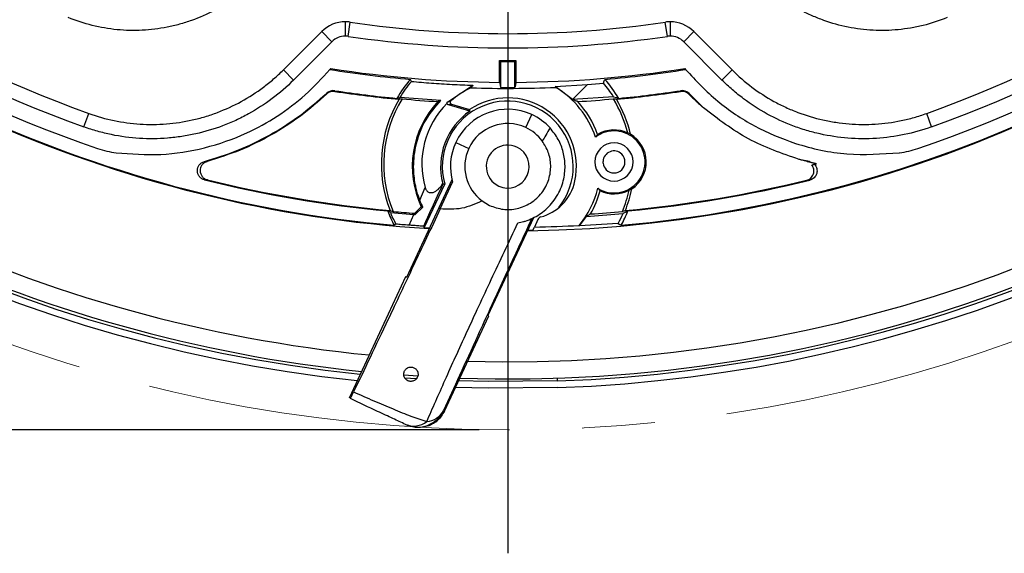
# Model space of a CAD drawing. Header units: millimetres. Extents: x 0 to 594, y 0 to 420.
# Tile 29 of 43: x 382 to 417, y 211 to 230. Entities that reach past the tile are written whole.
import ezdxf

# ---------------------------------------------------------------- set-up
doc = ezdxf.new("R2010")
doc.units = ezdxf.units.MM
doc.linetypes.add('CENTERX2', pattern=[20.32, 12.7, -2.54, 2.54, -2.54])
doc.layers.add('SLD-0', color=7, linetype='Continuous')
doc.styles.add('SLDTEXTSTYLE0', font='TXT', dxfattribs={"width": 0.75})
doc.dimstyles.new('SLDDIMSTYLE3', dxfattribs={"dimtxt": 3.5, "dimasz": 3.2, "dimexe": 0, "dimexo": 0.0625, "dimgap": 0.875, "dimtad": 1, "dimdec": 1, "dimlfac": 3, "dimrnd": 1e-09, "dimzin": 12, "dimdsep": 46, "dimtxsty": 'SLDTEXTSTYLE0', "dimsah": 1, "dimcen": 0.09, "dimadec": 0, "dimazin": 3, "dimtfac": 1, "dimtdec": 1, "dimtofl": 0, "dimtmove": 0, "dimatfit": 3, "dimfxl": 1, "dimfrac": 2, "dimtolj": 1, "dimtzin": 12, "dimarcsym": 0})

# ---------------------------------------------------------------- blocks, each defined once
blk = doc.blocks.new('_D_6')
at = {"layer": 'SLD-0', "color": 7, "transparency": 16777216}
for p, q in [((398.255, 319.301), (333.173, 319.301)), ((334.173, 215.744), (334.173, 319.301)), ((322.35, 273.341), (322.35, 274.407)), ((322.35, 274.407), (327.906, 274.407)), ((327.906, 274.407), (327.906, 273.341)), ((322.35, 261.704), (322.35, 260.637)), ((327.906, 260.637), (327.906, 261.704)), ((322.35, 260.637), (327.906, 260.637)), ((398.255, 215.744), (333.173, 215.744))]:
    blk.add_line(p, q, dxfattribs=at)
for points in [[(334.173, 319.301), (333.623, 316.101), (334.723, 316.101)], [(334.173, 215.744), (334.723, 218.944), (333.623, 218.944)]]:
    blk.add_solid(points, dxfattribs=at)
at = {"layer": 'SLD-0', "color": 7, "transparency": 16777216, "char_height": 3.5, "attachment_point": 1, "rotation": 90, "style": 'SLDTEXTSTYLE0'}
for s, insert in [('310.7', (329.662, 264.343)), ('12.23', (323.394, 261.704)), ('%%c', (329.662, 259.064))]:
    blk.add_mtext(s, dxfattribs=dict(at, insert=insert))
blk = doc.blocks.new('SW_CENTERMARKSYMBOL_1')
at = {"layer": 'SLD-0', "color": 0}
blk.add_line((0, -1.667), (0, -56.088), dxfattribs=at)

msp = doc.modelspace()

# ---------------------------------------------------------------- linework, layer by layer
at = {"color": 7, "linetype": 'Continuous', "lineweight": 25}
for p, q in [((393.583, 229.989), (393.583, 229.489)), ((393.679, 229.482), (393.752, 229.977)), ((404.83, 229.482), (404.757, 229.977)), ((404.927, 229.989), (404.927, 229.489)), ((391.419, 228.309), (392.758, 229.647)), ((393.111, 229.294), (392.758, 229.647)), ((405.398, 229.294), (405.752, 229.647)), ((405.752, 229.647), (407.09, 228.309)), ((393.111, 229.294), (391.773, 227.956)), ((406.736, 227.956), (405.398, 229.294)), ((391.773, 227.956), (391.419, 228.309)), ((393.077, 228.359), (393.044, 228.323)), ((398.97, 227.876), (398.97, 228.642)), ((399.005, 228.606), (399.005, 227.701)), ((399.505, 227.701), (399.505, 228.606)), ((399.54, 228.642), (399.54, 227.876)), ((405.433, 228.359), (405.465, 228.323)), ((406.736, 227.956), (407.09, 228.309)), ((397.157, 227.199), (398.036, 227.772)), ((400.912, 227.735), (402.037, 227.805)), ((401.512, 227.279), (400.912, 227.735)), ((401.512, 227.279), (402.037, 227.805)), ((402.037, 227.805), (402.597, 227.852)), ((393.222, 227.583), (393.218, 227.559)), ((396.918, 227.245), (395.481, 227.348)), ((402.949, 227.373), (401.517, 227.274)), ((405.291, 227.559), (405.288, 227.583)), ((405.594, 227.482), (405.577, 227.465)), ((405.577, 227.465), (405.611, 227.431)), ((406.093, 226.984), (405.594, 227.482)), ((397.932, 226.873), (397.184, 227.087)), ((397.289, 227.111), (397.923, 226.93)), ((384.456, 226.319), (384.625, 226.79)), ((399.889, 226.296), (400.1, 226.749)), ((414.053, 226.319), (413.884, 226.79)), ((402.394, 226.057), (402.318, 225.966)), ((397.442, 225.781), (397.895, 225.57)), ((409.79, 225.11), (409.431, 225.184)), ((409.79, 225.11), (409.902, 225.064)), ((397.308, 224.478), (395.718, 221.068)), ((396.185, 223.762), (396.369, 224.203)), ((396.341, 222.796), (397.053, 224.322)), ((396.896, 223.456), (397.331, 224.389)), ((396.986, 224.341), (396.99, 224.327)), ((402.396, 224.177), (402.48, 224.093)), ((396.232, 223.532), (396.006, 223.306)), ((396.024, 223.26), (396.288, 223.522)), ((398.356, 223.735), (398.621, 223.577)), ((395.155, 223.336), (395.976, 223.263)), ((395.816, 222.887), (395.976, 223.263)), ((395.976, 223.263), (396.024, 223.26)), ((400.155, 223.15), (398.565, 219.741)), ((401.761, 222.861), (402.002, 223.193)), ((402.002, 223.193), (403.279, 223.296)), ((400.132, 222.71), (400.185, 222.823)), ((400.308, 223.088), (400.185, 222.823)), ((403.114, 222.952), (401.761, 222.861)), ((396.518, 222.785), (396.341, 222.796)), ((395.684, 221.084), (393.712, 216.855)), ((395.718, 221.068), (395.684, 221.084)), ((397.05, 216.402), (398.599, 219.725)), ((398.599, 219.725), (398.565, 219.741)), ((396.114, 217.621), (395.622, 217.654)), ((396.067, 217.524), (395.652, 217.552)), ((400.994, 217.452), (400.991, 217.552)), ((397.013, 216.419), (397.05, 216.402))]:
    msp.add_line(p, q, dxfattribs=at)
at = {"color": 7, "linetype": 'Continuous', "lineweight": 25, "flags": 128}
for points in [[(398.97, 228.642), (398.989, 228.622), (399.005, 228.606)], [(399.54, 228.642), (399.52, 228.622), (399.505, 228.606)], [(395.889, 227.908), (395.873, 227.948), (395.86, 227.98)], [(402.597, 227.852), (402.626, 227.923), (402.649, 227.98)], [(398.97, 227.876), (398.989, 227.778), (399.005, 227.701)], [(399.54, 227.876), (399.52, 227.778), (399.505, 227.701)], [(400.929, 227.701), (400.92, 227.72), (400.912, 227.735)], [(392.923, 227.49), (392.932, 227.48), (392.94, 227.472)], [(395.381, 227.316), (395.437, 227.334), (395.481, 227.348)], [(395.567, 227.299), (395.509, 227.29), (395.463, 227.284)], [(403.046, 227.284), (402.988, 227.292), (402.942, 227.299)], [(402.949, 227.373), (403.05, 227.341), (403.128, 227.316)], [(397.289, 227.111), (397.23, 227.097), (397.184, 227.087)], [(397.932, 226.873), (397.927, 226.905), (397.923, 226.93)], [(388.663, 225.115), (388.716, 225.115), (388.758, 225.115)], [(409.715, 225.109), (409.757, 225.109), (409.79, 225.11)], [(388.769, 224.47), (388.713, 224.47), (388.67, 224.469)], [(396.99, 224.327), (397.025, 224.324), (397.053, 224.322)], [(396.232, 223.532), (396.263, 223.526), (396.288, 223.522)], [(395.155, 223.336), (395.102, 223.364), (395.061, 223.386)], [(395.148, 223.402), (395.205, 223.383), (395.249, 223.369)], [(396.006, 223.306), (396.016, 223.28), (396.024, 223.26)], [(403.362, 223.402), (403.305, 223.383), (403.26, 223.369)], [(403.449, 223.386), (403.354, 223.336), (403.279, 223.296)], [(395.35, 222.924), (395.317, 222.903), (395.291, 222.887)], [(396.309, 222.851), (396.327, 222.82), (396.341, 222.796)], [(401.751, 222.883), (401.757, 222.871), (401.761, 222.861)], [(403.114, 222.952), (403.172, 222.916), (403.218, 222.887)], [(400.132, 222.71), (400.039, 222.708), (399.948, 222.707)], [(400.994, 217.452), (398.573, 217.427), (397.539, 217.452)], [(401.002, 217.219), (398.57, 217.194), (397.432, 217.222)]]:
    msp.add_lwpolyline(points, dxfattribs=at)
at = {"color": 7, "linetype": 'Continuous', "lineweight": 25}
for centre, radius, start, end in [((399.255, 267.522), 50.333, 177.925, 264.0027), ((399.255, 267.522), 50.1, 178.0379, 264.0946), ((399.255, 267.522), 44.835, 270.8777, 356.493), ((399.255, 267.522), 44.811, 275.0746, 354.9254), ((399.255, 267.522), 50, 268.0867, 354.1343), ((399.255, 267.522), 49.4, 268.3836, 354.3759), ((399.255, 267.522), 50.1, 271.9896, 354.0946), ((399.255, 267.522), 50.333, 271.9896, 354.0027), ((399.255, 267.522), 44.333, 288.8479, 341.1518), ((399.255, 267.522), 43.78, 199.7563, 250.2436), ((399.255, 267.522), 43.28, 199.7563, 250.2436), ((399.255, 267.522), 43.28, 289.7563, 340.2437), ((399.255, 267.522), 43.78, 289.7563, 340.2437), ((399.255, 267.522), 44.333, 225, 251.1518), ((399.255, 267.522), 44.835, 225, 266.493), ((399.255, 267.522), 44.811, 225, 264.9254), ((399.255, 267.522), 49.4, 225, 264.3759), ((399.255, 267.522), 50, 225, 264.1343), ((393.583, 228.823), 1.167, 90, 135), ((393.583, 228.823), 1.167, 81.6619, 90), ((399.255, 267.522), 37.947, 261.6619, 278.3381), ((404.927, 228.823), 1.167, 90, 98.3381), ((404.927, 228.823), 1.167, 45, 90), ((393.583, 228.823), 0.667, 90, 135), ((393.583, 228.823), 0.667, 81.6619, 90), ((399.255, 267.522), 38.447, 261.6619, 278.3381), ((404.927, 228.823), 0.667, 90, 98.3381), ((404.927, 228.823), 0.667, 45, 90), ((399.255, 267.522), 39.688, 260.9974, 265.0937), ((399.255, 267.522), 39.647, 261.0354, 269.5883), ((399.255, 267.522), 38.882, 269.5802, 270.4198), ((399.255, 267.522), 38.917, 269.6319, 270.3681), ((399.255, 267.522), 39.647, 270.4117, 278.9648), ((399.255, 267.522), 39.688, 274.9063, 279.0027), ((399.255, 225.022), 4.502, 138.9348, 149.3671), ((399.255, 225.022), 4.502, 30.6329, 41.0652), ((399.255, 225.022), 4.433, 139.3858, 148.3527), ((399.255, 224.936), 3.034, 114.9765, 131.0149), ((399.255, 267.522), 39.857, 268.1582, 272.4076), ((399.255, 267.522), 39.822, 269.6403, 270.3597), ((399.255, 224.936), 3.232, 18.5858, 58.8007), ((399.255, 225.022), 4.379, 32.4742, 40.2528), ((393.168, 227.229), 0.358, 81.41, 133.2546), ((393.168, 227.229), 0.333, 81.41, 133.2926), ((399.255, 267.522), 40.417, 261.41, 264.6171), ((399.255, 267.522), 40.392, 261.41, 264.4966), ((399.255, 225.022), 4.415, 149.1848, 201.5264), ((399.255, 225.022), 4.333, 148.3098, 202.4354), ((399.255, 267.522), 40.392, 264.7624, 266.5326), ((399.255, 224.936), 2.398, 347.9984, 123.7517), ((399.255, 267.522), 40.392, 273.4674, 275.2376), ((399.255, 225.022), 4.333, 14.4669, 31.6902), ((399.255, 267.522), 40.417, 275.3829, 278.59), ((399.255, 225.022), 4.415, 13.6377, 30.8152), ((399.255, 267.522), 40.392, 275.5034, 278.59), ((405.341, 227.229), 0.358, 45, 98.59), ((405.341, 227.229), 0.333, 45, 98.59), ((399.255, 224.936), 3.333, 137.1288, 204.9162), ((399.255, 225.022), 3, 134.9401, 195.8496), ((399.255, 224.936), 2.286, 321.1648, 195.5887), ((399.255, 224.936), 2, 65, 155), ((399.255, 224.936), 3.333, 19.6562, 42.8712), ((399.255, 224.936), 2.345, 124.3417, 194.7105), ((399.255, 224.936), 2, 42.4404, 65), ((399.255, 224.936), 1.5, 65, 155), ((399.255, 224.936), 1.5, 36.5639, 65), ((402.966, 225.098), 1.083, 238.2566, 126.7434), ((402.966, 225.098), 1.117, 64.307, 120.8324), ((402.966, 225.098), 1.125, 303.2939, 59.0498), ((386.009, 228.721), 3.333, 251.1518, 262.5953), ((399.255, 224.936), 2, 155, 195.8656), ((399.255, 224.936), 1.5, 155, 233.177), ((399.255, 224.936), 0.75, 65, 245), ((399.255, 224.936), 0.75, 245, 65), ((402.966, 225.098), 0.667, 135, 315), ((402.966, 225.098), 0.667, 315, 135), ((412.5, 228.721), 3.333, 277.3863, 288.8479), ((402.966, 225.098), 0.383, 45, 177.6904), ((402.966, 225.098), 0.383, 225, 45), ((399.255, 224.936), 3.333, 1.9475, 3.0525), ((402.966, 225.098), 0.383, 187.3096, 225), ((399.255, 267.522), 43.833, 284.1366, 284.2366), ((399.255, 267.522), 44.335, 256.1871, 264.5716), ((399.255, 267.522), 44.311, 256.311, 264.682), ((399.97, 224.784), 1.667, 315, 347.9984), ((399.255, 224.936), 3.232, 320.553, 346.4142), ((399.255, 267.522), 44.311, 275.318, 283.6203), ((399.255, 267.522), 44.335, 275.4284, 283.7613), ((408.069, 314.736), 90.293, 271.02841, 271.09934), ((399.255, 224.936), 3.333, 330.243, 345.3438), ((402.966, 225.098), 1.117, 244.1676, 298.0367), ((399.255, 225.022), 4.333, 337.5646, 347.8768), ((399.255, 225.022), 4.415, 338.4736, 348.7059), ((399.97, 224.784), 1.667, 285.4879, 315), ((399.255, 225.022), 4.502, 201.3119, 208.3092), ((399.255, 225.022), 4.433, 202.3628, 208.2556), ((399.255, 267.522), 44.335, 264.8167, 265.798), ((400.459, 223.017), 0.167, 105.4879, 155), ((399.255, 267.522), 44.335, 273.7424, 275.1833), ((399.255, 225.022), 4.379, 331.7884, 336.7846), ((399.255, 225.022), 4.502, 331.6908, 338.6881), ((399.255, 267.522), 44.709, 271.1917, 273.2002), ((396.107, 216.841), 1, 245.0011, 335.0011), ((396.368, 216.761), 0.731, 274.6043, 332.1039), ((395.971, 216.628), 0.75, 247.5289, 307.4193)]:
    msp.add_arc(centre, radius, start, end, dxfattribs=at)
for points, knots in [([(390.429, 231.44), (390.219, 231.23), (389.996, 231.038), (389.52, 230.686), (389.271, 230.528), (388.756, 230.253), (388.489, 230.135), (388.074, 229.987), (387.933, 229.942), (387.648, 229.863), (387.505, 229.829), (387.074, 229.744), (386.785, 229.708), (386.346, 229.686), (386.2, 229.684), (385.905, 229.691), (385.757, 229.7), (385.318, 229.743), (385.03, 229.793), (384.463, 229.933), (384.184, 230.024), (383.91, 230.136)], [0, 0, 0, 0, 0.125, 0.125, 0.25, 0.25, 0.375, 0.375, 0.4375, 0.4375, 0.5, 0.5, 0.625, 0.625, 0.6875, 0.6875, 0.75, 0.75, 0.875, 0.875, 1, 1, 1, 1]), ([(414.599, 230.136), (414.325, 230.024), (414.045, 229.932), (413.614, 229.826), (413.469, 229.796), (413.18, 229.747), (413.035, 229.727), (412.598, 229.686), (412.306, 229.679), (411.867, 229.701), (411.719, 229.714), (411.426, 229.751), (411.281, 229.774), (410.85, 229.861), (410.569, 229.939), (410.156, 230.087), (410.02, 230.141), (409.75, 230.261), (409.617, 230.326), (409.228, 230.534), (408.981, 230.691), (408.512, 231.039), (408.29, 231.23), (408.081, 231.44)], [0, 0, 0, 0, 0.125, 0.125, 0.1875, 0.1875, 0.25, 0.25, 0.375, 0.375, 0.4375, 0.4375, 0.5, 0.5, 0.625, 0.625, 0.6875, 0.6875, 0.75, 0.75, 0.875, 0.875, 1, 1, 1, 1]), ([(384.625, 226.79), (385.206, 226.581), (385.803, 226.458), (386.567, 226.41), (386.722, 226.406), (387.03, 226.408), (387.183, 226.415), (387.64, 226.451), (387.941, 226.496), (388.387, 226.595), (388.535, 226.634), (388.829, 226.721), (388.976, 226.771), (389.407, 226.934), (389.684, 227.061), (390.218, 227.354), (390.475, 227.519), (390.844, 227.796), (390.964, 227.893), (391.197, 228.095), (391.31, 228.2), (391.419, 228.309)], [0, 0, 0, 0, 0.25, 0.25, 0.3125, 0.3125, 0.375, 0.375, 0.5, 0.5, 0.5625, 0.5625, 0.625, 0.625, 0.75, 0.75, 0.875, 0.875, 0.9375, 0.9375, 1, 1, 1, 1]), ([(385.58, 225.415), (386.099, 225.376), (387.135, 225.298), (388.683, 225.55), (390.051, 226.025), (391.222, 226.675), (392.207, 227.416), (392.765, 228.02), (393.044, 228.323)], [0, 0, 0, 0, 0.186732, 0.372278, 0.559015, 0.704819, 0.852087, 1, 1, 1, 1]), ([(405.465, 228.323), (405.825, 227.941), (406.54, 227.182), (407.854, 226.316), (409.373, 225.666), (411.096, 225.295), (412.318, 225.375), (412.929, 225.415)], [0, 0, 0, 0, 0.188213, 0.3741675, 0.5610972, 0.7807836, 1, 1, 1, 1]), ([(407.09, 228.309), (407.527, 227.872), (408.014, 227.507), (408.685, 227.138), (408.823, 227.068), (409.103, 226.939), (409.244, 226.88), (409.673, 226.718), (409.964, 226.631), (410.411, 226.531), (410.561, 226.503), (410.864, 226.457), (411.018, 226.439), (411.478, 226.403), (411.783, 226.4), (412.39, 226.438), (412.693, 226.478), (413.145, 226.571), (413.295, 226.607), (413.592, 226.691), (413.739, 226.738), (413.884, 226.79)], [0, 0, 0, 0, 0.25, 0.25, 0.3125, 0.3125, 0.375, 0.375, 0.5, 0.5, 0.5625, 0.5625, 0.625, 0.625, 0.75, 0.75, 0.875, 0.875, 0.9375, 0.9375, 1, 1, 1, 1]), ([(391.773, 227.956), (391.538, 227.72), (391.289, 227.505), (390.764, 227.111), (390.489, 226.933), (390.055, 226.694), (389.907, 226.619), (389.606, 226.48), (389.453, 226.417), (388.992, 226.242), (388.678, 226.148), (388.197, 226.04), (388.035, 226.01), (387.708, 225.961), (387.543, 225.942), (387.048, 225.902), (386.719, 225.9), (386.065, 225.94), (385.739, 225.983), (385.252, 226.083), (385.09, 226.123), (384.771, 226.213), (384.613, 226.263), (384.456, 226.319)], [0, 0, 0, 0, 0.125, 0.125, 0.25, 0.25, 0.3125, 0.3125, 0.375, 0.375, 0.5, 0.5, 0.5625, 0.5625, 0.625, 0.625, 0.75, 0.75, 0.875, 0.875, 0.9375, 0.9375, 1, 1, 1, 1]), ([(395.889, 227.908), (396.122, 227.888), (396.58, 227.848), (397.286, 227.802), (397.791, 227.782), (398.036, 227.772)], [0, 0, 0, 0, 0.345281, 0.68173, 1, 1, 1, 1]), ([(398.036, 227.772), (398.024, 227.756), (398.003, 227.727), (397.983, 227.699), (397.974, 227.686)], [0, 0, 0, 0, 0.56, 1, 1, 1, 1]), ([(414.053, 226.319), (413.74, 226.207), (413.423, 226.118), (412.781, 225.985), (412.456, 225.942), (411.962, 225.91), (411.795, 225.906), (411.464, 225.908), (411.299, 225.915), (410.807, 225.954), (410.483, 226.003), (410.002, 226.11), (409.843, 226.151), (409.526, 226.246), (409.368, 226.299), (408.903, 226.474), (408.605, 226.612), (408.03, 226.927), (407.754, 227.105), (407.356, 227.403), (407.226, 227.507), (406.976, 227.725), (406.854, 227.838), (406.736, 227.956)], [0, 0, 0, 0, 0.125, 0.125, 0.25, 0.25, 0.3125, 0.3125, 0.375, 0.375, 0.5, 0.5, 0.5625, 0.5625, 0.625, 0.625, 0.75, 0.75, 0.875, 0.875, 0.9375, 0.9375, 1, 1, 1, 1]), ([(388.663, 225.115), (389.054, 225.235), (389.837, 225.474), (390.944, 226.017), (391.992, 226.674), (392.613, 227.218), (392.923, 227.49)], [0, 0, 0, 0, 0.248971, 0.497959, 0.748971, 1, 1, 1, 1]), ([(392.94, 227.472), (392.637, 227.206), (392.031, 226.673), (391.007, 226.023), (389.918, 225.481), (389.145, 225.237), (388.758, 225.115)], [0, 0, 0, 0, 0.249291, 0.498602, 0.749291, 1, 1, 1, 1]), ([(401.517, 227.274), (401.516, 227.275), (401.514, 227.277), (401.513, 227.278), (401.512, 227.279)], [0, 0, 0, 0, 0.5600162, 1, 1, 1, 1]), ([(401.698, 227.204), (401.665, 227.217), (401.606, 227.24), (401.545, 227.263), (401.517, 227.274)], [0, 0, 0, 0, 0.56, 1, 1, 1, 1]), ([(405.611, 227.431), (405.615, 227.427), (405.622, 227.42), (405.637, 227.405), (405.683, 227.36), (405.752, 227.293), (405.823, 227.225), (405.89, 227.163), (405.948, 227.111), (406.001, 227.064), (406.049, 227.022), (406.078, 226.997), (406.093, 226.984)], [0, 0, 0, 0, 0.0031151, 0.0065341, 0.0150839, 0.061261, 0.2012131, 0.3498586, 0.4984788, 0.6632396, 0.8294029, 1, 1, 1, 1]), ([(396.185, 223.762), (396.183, 223.767), (396.166, 223.814), (396.109, 223.974), (396.015, 224.32), (395.945, 224.895), (396.016, 225.695), (396.327, 226.55), (396.734, 227.029), (396.918, 227.245)], [0, 0, 0, 0, 0.00454, 0.039588, 0.136278, 0.289965, 0.500483, 0.774194, 1, 1, 1, 1]), ([(396.812, 227.204), (396.831, 227.212), (396.866, 227.226), (396.902, 227.239), (396.918, 227.245)], [0, 0, 0, 0, 0.56, 1, 1, 1, 1]), ([(397.136, 227.146), (397.135, 227.15), (397.135, 227.159), (397.139, 227.173), (397.145, 227.188), (397.153, 227.196), (397.157, 227.199)], [0, 0, 0, 0, 0.258964, 0.499749, 0.755518, 1, 1, 1, 1]), ([(397.184, 227.087), (397.177, 227.089), (397.165, 227.094), (397.15, 227.108), (397.139, 227.126), (397.137, 227.139), (397.136, 227.146)], [0, 0, 0, 0, 0.246447, 0.499929, 0.752048, 1, 1, 1, 1]), ([(397.157, 227.199), (397.169, 227.202), (397.188, 227.207), (397.216, 227.214), (397.24, 227.22), (397.256, 227.223), (397.264, 227.225)], [0, 0, 0, 0, 0.34, 0.56, 0.78, 1, 1, 1, 1]), ([(397.264, 227.225), (397.26, 227.221), (397.251, 227.212), (397.244, 227.196), (397.24, 227.178), (397.242, 227.16), (397.248, 227.144), (397.259, 227.129), (397.272, 227.117), (397.284, 227.113), (397.289, 227.111)], [0, 0, 0, 0, 0.123294, 0.250362, 0.374815, 0.499855, 0.621942, 0.74944, 0.875199, 1, 1, 1, 1]), ([(409.431, 225.184), (408.826, 225.394), (407.615, 225.812), (406.6, 226.593), (406.093, 226.984)], [0, 0, 0, 0, 0.499979, 1, 1, 1, 1]), ([(399.609, 222.968), (399.675, 222.982), (399.758, 222.999), (399.842, 223.024), (399.864, 223.031), (399.869, 223.033), (399.87, 223.033), (399.871, 223.033), (399.956, 223.061), (400.206, 223.161), (400.517, 223.364), (400.789, 223.642), (400.968, 223.889), (401.107, 224.162), (401.229, 224.53), (401.275, 224.965), (401.207, 225.443), (401.04, 225.893), (400.834, 226.155), (400.731, 226.286)], [0, 0, 0, 0, 0.046877, 0.05871, 0.061723, 0.062504, 0.062713, 0.062791, 0.062801, 0.125145, 0.249968, 0.312679, 0.375407, 0.43822, 0.501044, 0.626042, 0.750572, 0.875485, 1, 1, 1, 1]), ([(400.731, 226.286), (400.682, 226.2), (400.594, 226.046), (400.501, 225.896), (400.459, 225.83)], [0, 0, 0, 0, 0.5605961, 1, 1, 1, 1]), ([(403.545, 226.063), (403.527, 226.072), (403.496, 226.087), (403.464, 226.099), (403.451, 226.105)], [0, 0, 0, 0, 0.5600028, 1, 1, 1, 1]), ([(398.621, 223.577), (398.777, 223.521), (399.089, 223.411), (399.589, 223.447), (399.987, 223.606), (400.266, 223.817), (400.448, 224.015), (400.592, 224.24), (400.727, 224.568), (400.777, 224.984), (400.698, 225.441), (400.539, 225.7), (400.459, 225.83)], [0, 0, 0, 0, 0.124814, 0.24961, 0.374281, 0.44026, 0.499573, 0.561853, 0.625043, 0.750181, 0.87513, 1, 1, 1, 1]), ([(388.67, 224.469), (388.635, 224.482), (388.565, 224.506), (388.483, 224.583), (388.429, 224.68), (388.41, 224.789), (388.427, 224.899), (388.479, 224.998), (388.559, 225.076), (388.628, 225.102), (388.663, 225.115)], [0, 0, 0, 0, 0.12502, 0.249889, 0.374899, 0.499775, 0.624776, 0.74966, 0.874629, 1, 1, 1, 1]), ([(388.758, 225.115), (388.724, 225.102), (388.655, 225.076), (388.576, 224.997), (388.525, 224.899), (388.508, 224.789), (388.528, 224.68), (388.582, 224.583), (388.664, 224.507), (388.734, 224.482), (388.769, 224.47)], [0, 0, 0, 0, 0.125023, 0.24988, 0.374892, 0.499759, 0.624761, 0.749638, 0.874601, 1, 1, 1, 1]), ([(409.715, 225.109), (409.651, 225.125), (409.537, 225.154), (409.464, 225.175), (409.431, 225.184)], [0, 0, 0, 0, 0.5599527, 1, 1, 1, 1]), ([(409.689, 224.458), (409.716, 224.466), (409.77, 224.484), (409.839, 224.534), (409.893, 224.598), (409.93, 224.675), (409.947, 224.758), (409.942, 224.843), (409.917, 224.924), (409.885, 224.97), (409.868, 224.993)], [0, 0, 0, 0, 0.124849, 0.249994, 0.375137, 0.499974, 0.624833, 0.749982, 0.875124, 1, 1, 1, 1]), ([(409.902, 225.064), (409.88, 225.069), (409.849, 225.076), (409.805, 225.087), (409.771, 225.095), (409.757, 225.098), (409.735, 225.104), (409.73, 225.105), (409.728, 225.105), (409.727, 225.106), (409.726, 225.106), (409.725, 225.106), (409.724, 225.106), (409.722, 225.107), (409.718, 225.108), (409.716, 225.108), (409.715, 225.109)], [0, 0, 0, 0, 0.499845, 0.749758, 0.874726, 0.973447, 0.98279, 0.985241, 0.98597, 0.986244, 0.986488, 0.986739, 0.98703, 0.987812, 0.990388, 1, 1, 1, 1]), ([(409.96, 225.016), (409.979, 224.994), (410.017, 224.949), (410.049, 224.866), (410.059, 224.778), (410.046, 224.691), (410.011, 224.61), (409.955, 224.541), (409.885, 224.487), (409.829, 224.469), (409.801, 224.46)], [0, 0, 0, 0, 0.125147, 0.250185, 0.374851, 0.49988, 0.625163, 0.749984, 0.874922, 1, 1, 1, 1]), ([(409.868, 224.993), (409.886, 224.998), (409.917, 225.005), (409.947, 225.013), (409.96, 225.016)], [0, 0, 0, 0, 0.56, 1, 1, 1, 1]), ([(410.035, 225.035), (410.01, 225.04), (409.965, 225.05), (409.921, 225.06), (409.902, 225.064)], [0, 0, 0, 0, 0.559985, 1, 1, 1, 1]), ([(396.99, 224.327), (396.858, 224.041), (396.622, 223.53), (396.405, 223.058), (396.309, 222.851)], [0, 0, 0, 0, 0.5597844, 1, 1, 1, 1]), ([(396.369, 224.203), (396.381, 224.17), (396.399, 224.12), (396.447, 224.068), (396.491, 224.04), (396.541, 224.025), (396.611, 224.023), (396.729, 224.06), (396.868, 224.17), (396.947, 224.284), (396.986, 224.341)], [0, 0, 0, 0, 0.125391, 0.189397, 0.250695, 0.312023, 0.376547, 0.50165, 0.750438, 1, 1, 1, 1]), ([(403.491, 224.112), (403.509, 224.12), (403.539, 224.134), (403.57, 224.15), (403.584, 224.158)], [0, 0, 0, 0, 0.56, 1, 1, 1, 1]), ([(396.288, 223.522), (396.271, 223.559), (396.236, 223.634), (396.202, 223.719), (396.185, 223.762)], [0, 0, 0, 0, 0.4984472, 1, 1, 1, 1]), ([(398.356, 223.735), (398.125, 223.631), (397.66, 223.422), (397.151, 223.445), (396.896, 223.456)], [0, 0, 0, 0, 0.497548, 1, 1, 1, 1]), ([(396.896, 223.456), (396.578, 222.781), (395.944, 221.431), (395.13, 219.709), (394.434, 218.242), (394.06, 217.459), (393.873, 217.068)], [0, 0, 0, 0, 0.279967, 0.55992, 0.779963, 1, 1, 1, 1]), ([(402.148, 223.282), (402.122, 223.265), (402.074, 223.235), (402.024, 223.206), (402.002, 223.193)], [0, 0, 0, 0, 0.56, 1, 1, 1, 1]), ([(395.816, 222.887), (395.728, 222.894), (395.572, 222.905), (395.418, 222.918), (395.35, 222.924)], [0, 0, 0, 0, 0.559973, 1, 1, 1, 1]), ([(396.309, 222.851), (396.307, 222.851), (396.304, 222.852), (396.276, 222.854), (396.229, 222.857), (396.157, 222.863), (396.069, 222.869), (395.978, 222.876), (395.891, 222.882), (395.841, 222.885), (395.816, 222.887)], [0, 0, 0, 0, 0.128992, 0.249018, 0.377976, 0.498741, 0.623618, 0.749089, 0.869738, 1, 1, 1, 1]), ([(396.426, 216.032), (396.632, 216.502), (397.045, 217.441), (397.815, 219.133), (398.667, 220.973), (399.295, 222.302), (399.609, 222.968)], [0, 0, 0, 0, 0.2504313, 0.5011157, 0.7501798, 1, 1, 1, 1]), ([(400.092, 223.12), (399.758, 222.4), (399.093, 220.962), (398.255, 219.141), (397.554, 217.61), (397.194, 216.816), (397.013, 216.419)], [0, 0, 0, 0, 0.279631, 0.558708, 0.779098, 1, 1, 1, 1]), ([(395.768, 217.459), (395.743, 217.474), (395.685, 217.51), (395.638, 217.588), (395.619, 217.675), (395.63, 217.764), (395.674, 217.846), (395.741, 217.902), (395.808, 217.93), (395.868, 217.938), (395.928, 217.933), (395.962, 217.919), (395.979, 217.912)], [0, 0, 0, 0, 0.1082065, 0.2495034, 0.3742909, 0.4993348, 0.6401539, 0.7487706, 0.8133711, 0.8742482, 0.9346587, 1, 1, 1, 1]), ([(395.979, 217.912), (396.008, 217.894), (396.066, 217.857), (396.101, 217.796), (396.118, 217.743), (396.127, 217.688), (396.118, 217.614), (396.085, 217.545), (396.039, 217.495), (395.994, 217.464), (395.94, 217.442), (395.88, 217.434), (395.82, 217.439), (395.786, 217.452), (395.768, 217.459)], [0, 0, 0, 0, 0.124631, 0.249226, 0.295927, 0.374298, 0.498834, 0.623497, 0.690006, 0.748942, 0.812834, 0.874376, 0.934308, 1, 1, 1, 1]), ([(393.758, 216.833), (393.764, 216.844), (393.776, 216.865), (393.841, 217), (393.873, 217.068)], [0, 0, 0, 0, 0.500068, 1, 1, 1, 1]), ([(393.873, 217.068), (394.11, 216.963), (394.584, 216.753), (395.257, 216.468), (395.888, 216.213), (396.245, 216.093), (396.426, 216.032)], [0, 0, 0, 0, 0.247904, 0.496068, 0.745168, 1, 1, 1, 1]), ([(395.684, 215.935), (395.542, 216.001), (395.259, 216.133), (394.616, 216.433), (394.083, 216.682), (393.758, 216.833)], [0, 0, 0, 0, 0.281567, 0.561013, 1, 1, 1, 1]), ([(397.05, 216.402), (396.974, 216.281), (396.816, 216.029), (396.429, 215.839), (396.042, 215.805), (395.825, 215.881), (395.721, 215.918)], [0, 0, 0, 0, 0.270257, 0.562423, 0.789733, 1, 1, 1, 1])]:
    msp.add_open_spline(points, degree=3, knots=knots, dxfattribs=at)
at = {"layer": 'SLD-0', "color": 7, "linetype": 'CENTERX2', "lineweight": 18}
msp.add_circle((399.255, 267.522), 51.779, dxfattribs=at)

# ---------------------------------------------------------------- block references
at = {"layer": 'SLD-0', "color": 7}
msp.add_blockref('SW_CENTERMARKSYMBOL_1', (399.255, 267.522), dxfattribs=at)

# ---------------------------------------------------------------- dimensions: what is measured, and where the dimension line sits
dim = msp.add_linear_dim(base=(334.173, 319.301), p1=(399.255, 215.744), p2=(399.255, 319.301), angle=90, text='%%c<>', dimstyle='SLDDIMSTYLE3', dxfattribs=at)
dim.commit()
dim.dimension.update_dxf_attribs({"geometry": '_D_6', "text_midpoint": (334.173, 267.522), "dimtype": 160})

doc.saveas('drawing.dxf')
